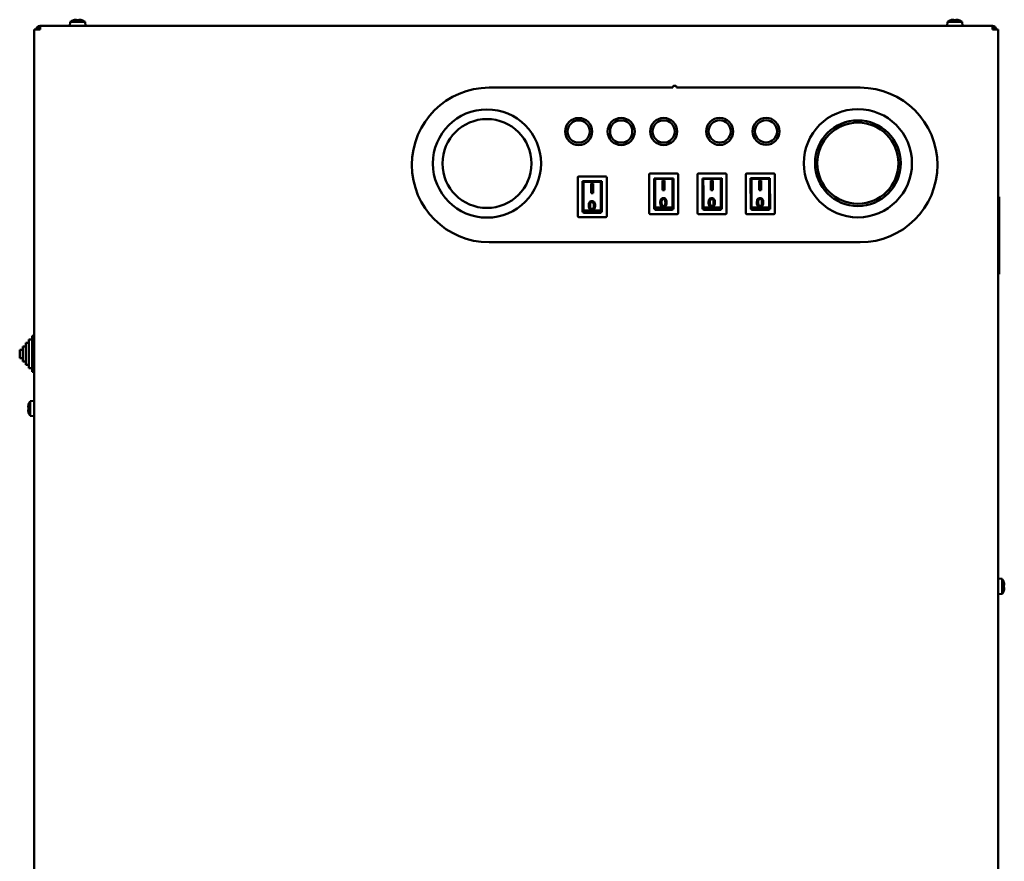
# Model space of a CAD drawing. Header units: millimetres. Extents: x 650 to 2567, y 247 to 2053.
# Tile 3 of 7: x 1332 to 1842, y 1150 to 1585. Entities that reach past the tile are written whole.
import ezdxf

# ---------------------------------------------------------------- set-up
doc = ezdxf.new("R2010")
doc.units = ezdxf.units.MM
doc.header["$LTSCALE"] = 7.692308
doc.layers.add('Видимый контур (ГОСТ)', color=7, linetype='Continuous', lineweight=50)

msp = doc.modelspace()

# ---------------------------------------------------------------- linework, layer by layer
at = {"layer": 'Видимый контур (ГОСТ)'}
for p, q in [((1359.8, 1585.18), (1359.79, 1585.21)), ((1361.2, 1585.18), (1361.2, 1585.42)), ((1362.57, 1585.42), (1362.57, 1585.18)), ((1363.98, 1585.21), (1363.96, 1585.18)), ((1813.8, 1585.18), (1813.79, 1585.21)), ((1815.2, 1585.18), (1815.2, 1585.42)), ((1816.57, 1585.42), (1816.57, 1585.18)), ((1817.98, 1585.21), (1817.96, 1585.18)), ((1339.38, 1580.31), (1341.38, 1580.31)), ((1339.38, 764.31), (1339.38, 1580.31)), ((1342.43, 1580.31), (1341.38, 1580.31)), ((1342.43, 1580.31), (1342.43, 1582.31)), ((1342.43, 1582.31), (1835.33, 1582.31)), ((1358.06, 1584.31), (1357.88, 1582.31)), ((1358.06, 1584.31), (1365.71, 1584.31)), ((1365.71, 1584.31), (1365.88, 1582.31)), ((1812.06, 1584.31), (1811.88, 1582.31)), ((1812.06, 1584.31), (1819.71, 1584.31)), ((1819.71, 1584.31), (1819.88, 1582.31)), ((1835.33, 1582.31), (1835.33, 1580.31)), ((1836.38, 1580.31), (1835.33, 1580.31)), ((1836.38, 1580.31), (1838.38, 1580.31)), ((1838.38, 1580.31), (1838.38, 764.31)), ((1574.88, 1550.31), (1669.88, 1550.31)), ((1671.88, 1550.31), (1766.88, 1550.31)), ((1620.72, 1503.83), (1620.74, 1483.83)), ((1635.22, 1504.34), (1621.22, 1504.33)), ((1635.74, 1483.84), (1635.72, 1503.84)), ((1657.72, 1505.36), (1657.74, 1485.36)), ((1672.22, 1505.87), (1658.22, 1505.86)), ((1672.74, 1485.37), (1672.72, 1505.37)), ((1682.72, 1505.38), (1682.74, 1485.38)), ((1697.22, 1505.89), (1683.22, 1505.88)), ((1685.22, 1503.38), (1695.22, 1503.39)), ((1685.24, 1487.38), (1685.22, 1503.38)), ((1695.22, 1503.39), (1695.24, 1487.39)), ((1697.74, 1485.39), (1697.72, 1505.39)), ((1707.72, 1505.4), (1707.74, 1485.4)), ((1722.22, 1505.92), (1708.22, 1505.9)), ((1710.24, 1487.41), (1710.22, 1503.41)), ((1710.22, 1503.41), (1720.22, 1503.41)), ((1720.22, 1503.41), (1720.24, 1487.41)), ((1722.74, 1485.42), (1722.72, 1505.42)), ((1623.23, 1501.83), (1633.23, 1501.84)), ((1623.24, 1485.83), (1623.23, 1501.83)), ((1623.73, 1501.61), (1632.73, 1501.62)), ((1623.73, 1501.61), (1623.73, 1495.03)), ((1628.66, 1500.7), (1627.65, 1500.7)), ((1627.65, 1500.7), (1627.66, 1495.7)), ((1628.67, 1495.7), (1628.66, 1500.7)), ((1632.73, 1501.62), (1632.73, 1495.04)), ((1633.23, 1501.84), (1633.24, 1485.84)), ((1660.22, 1503.36), (1670.22, 1503.37)), ((1660.24, 1487.36), (1660.22, 1503.36)), ((1660.72, 1503.14), (1669.72, 1503.15)), ((1660.72, 1503.14), (1660.73, 1496.56)), ((1665.66, 1502.23), (1664.65, 1502.23)), ((1664.65, 1502.23), (1664.65, 1497.23)), ((1665.66, 1497.23), (1665.66, 1502.23)), ((1669.72, 1503.15), (1669.73, 1496.57)), ((1670.22, 1503.37), (1670.24, 1487.37)), ((1685.72, 1503.16), (1694.72, 1503.17)), ((1685.72, 1503.16), (1685.73, 1496.58)), ((1690.66, 1502.25), (1689.65, 1502.25)), ((1689.65, 1502.25), (1689.65, 1497.25)), ((1690.66, 1497.25), (1690.66, 1502.25)), ((1694.72, 1503.17), (1694.73, 1496.59)), ((1710.72, 1503.18), (1719.72, 1503.19)), ((1710.72, 1503.18), (1710.73, 1496.61)), ((1715.66, 1502.27), (1714.65, 1502.27)), ((1714.65, 1502.27), (1714.65, 1497.27)), ((1715.66, 1497.27), (1715.66, 1502.27)), ((1719.72, 1503.19), (1719.73, 1496.61)), ((1623.73, 1495.03), (1623.73, 1492.76)), ((1627.66, 1495.7), (1628.67, 1495.7)), ((1632.73, 1492.77), (1632.73, 1495.04)), ((1660.73, 1496.56), (1660.73, 1494.29)), ((1660.73, 1494.29), (1660.74, 1488.33)), ((1664.65, 1497.23), (1665.66, 1497.23)), ((1669.73, 1494.3), (1669.73, 1496.57)), ((1669.73, 1494.3), (1669.74, 1488.34)), ((1685.73, 1496.58), (1685.73, 1494.31)), ((1685.73, 1494.31), (1685.74, 1488.36)), ((1689.65, 1497.25), (1690.66, 1497.25)), ((1694.73, 1494.32), (1694.73, 1496.59)), ((1694.73, 1494.32), (1694.74, 1488.36)), ((1710.73, 1496.61), (1710.73, 1494.34)), ((1710.73, 1494.34), (1710.74, 1488.38)), ((1714.65, 1497.27), (1715.66, 1497.27)), ((1719.73, 1494.34), (1719.73, 1496.61)), ((1719.73, 1494.34), (1719.74, 1488.38)), ((1838.38, 1493.81), (1838.88, 1493.81)), ((1838.88, 1493.81), (1838.88, 1490.81)), ((1623.73, 1492.76), (1623.74, 1486.8)), ((1626.45, 1489.31), (1626.45, 1489.35)), ((1629.7, 1489.31), (1629.7, 1489.36)), ((1632.73, 1492.77), (1632.74, 1486.81)), ((1660.74, 1488.33), (1669.74, 1488.34)), ((1660.74, 1487.11), (1660.74, 1488.33)), ((1663.44, 1490.84), (1663.44, 1490.89)), ((1666.7, 1490.84), (1666.7, 1490.89)), ((1669.74, 1487.12), (1669.74, 1488.34)), ((1685.74, 1488.36), (1694.74, 1488.36)), ((1685.74, 1487.13), (1685.74, 1488.36)), ((1688.44, 1490.86), (1688.44, 1490.91)), ((1691.7, 1490.86), (1691.7, 1490.91)), ((1694.74, 1487.14), (1694.74, 1488.36)), ((1710.74, 1488.38), (1719.74, 1488.38)), ((1710.74, 1487.15), (1710.74, 1488.38)), ((1713.44, 1490.88), (1713.44, 1490.93)), ((1716.7, 1490.89), (1716.7, 1490.93)), ((1719.74, 1487.16), (1719.74, 1488.38)), ((1838.88, 1456.81), (1838.88, 1490.81)), ((1621.24, 1483.33), (1635.24, 1483.34)), ((1623.74, 1485.83), (1623.24, 1485.83)), ((1623.74, 1486.8), (1632.74, 1486.81)), ((1623.74, 1485.58), (1623.74, 1486.8)), ((1632.74, 1485.58), (1623.74, 1485.58)), ((1632.74, 1485.58), (1632.74, 1486.81)), ((1633.24, 1485.84), (1632.74, 1485.84)), ((1658.24, 1484.86), (1672.24, 1484.87)), ((1660.74, 1487.36), (1660.24, 1487.36)), ((1669.74, 1487.12), (1660.74, 1487.11)), ((1670.24, 1487.37), (1669.74, 1487.37)), ((1683.24, 1484.88), (1697.24, 1484.89)), ((1685.74, 1487.38), (1685.24, 1487.38)), ((1694.74, 1487.14), (1685.74, 1487.13)), ((1695.24, 1487.39), (1694.74, 1487.39)), ((1708.24, 1484.9), (1722.24, 1484.92)), ((1710.74, 1487.41), (1710.24, 1487.41)), ((1719.74, 1487.16), (1710.74, 1487.15)), ((1720.24, 1487.41), (1719.74, 1487.41)), ((1766.88, 1470.31), (1574.88, 1470.31)), ((1838.38, 1453.81), (1838.88, 1453.81)), ((1838.88, 1456.81), (1838.88, 1453.81)), ((1338.28, 1421.84), (1338.28, 1403.26)), ((1339.38, 1421.84), (1338.28, 1421.84)), ((1335.08, 1418.27), (1335.08, 1406.83)), ((1336.68, 1418.27), (1335.08, 1418.27)), ((1336.68, 1419.94), (1336.68, 1405.16)), ((1338.28, 1419.94), (1336.68, 1419.94)), ((1331.88, 1414.71), (1331.88, 1410.39)), ((1333.48, 1414.71), (1331.88, 1414.71)), ((1333.48, 1416.47), (1333.48, 1408.63)), ((1335.08, 1416.47), (1333.48, 1416.47)), ((1333.48, 1410.39), (1331.88, 1410.39)), ((1335.08, 1408.63), (1333.48, 1408.63)), ((1336.68, 1406.83), (1335.08, 1406.83)), ((1338.28, 1405.16), (1336.68, 1405.16)), ((1339.38, 1403.26), (1338.28, 1403.26)), ((1336.48, 1386.41), (1336.52, 1386.39)), ((1337.38, 1388.14), (1339.38, 1388.31)), ((1337.38, 1380.49), (1337.38, 1388.14)), ((1336.28, 1385), (1336.52, 1385)), ((1336.52, 1383.62), (1336.28, 1383.62)), ((1336.52, 1382.23), (1336.48, 1382.21)), ((1337.38, 1380.49), (1339.38, 1380.31)), ((1840.38, 1296.14), (1838.38, 1296.31)), ((1840.38, 1296.14), (1840.38, 1288.49)), ((1841.25, 1294.39), (1841.29, 1294.41)), ((1841.25, 1293), (1841.49, 1293)), ((1841.49, 1291.62), (1841.25, 1291.62)), ((1841.29, 1290.21), (1841.25, 1290.23)), ((1840.38, 1288.49), (1838.38, 1288.31))]:
    msp.add_line(p, q, dxfattribs=at)
for centre, radius in [((1765.72, 1511.2), 28), ((1573.72, 1511.04), 28), ((1573.72, 1511.04), 23), ((1621.2, 1527.58), 7), ((1643.2, 1527.6), 7), ((1665.2, 1527.62), 7), ((1694.2, 1527.64), 7), ((1718.2, 1527.66), 7), ((1621.2, 1527.58), 5.75), ((1643.2, 1527.6), 5.75), ((1665.2, 1527.62), 5.75), ((1694.2, 1527.64), 5.75), ((1718.2, 1527.66), 5.75), ((1765.72, 1511.2), 22.16), ((1765.72, 1511.2), 21), ((1765.72, 1511.2), 21)]:
    msp.add_circle(centre, radius, dxfattribs=at)
for centre, radius, start, end in [((1361.88, 1579.08), 6.48, 108.9032, 126.1943), ((1361.88, 1579.08), 6.44, 100.3893, 108.8392), ((1361.88, 1579.08), 6.44, 71.1608, 79.6107), ((1361.88, 1579.08), 6.48, 53.8057, 71.0968), ((1815.88, 1579.08), 6.48, 108.9032, 126.1943), ((1815.88, 1579.08), 6.44, 100.3893, 108.8392), ((1815.88, 1579.08), 6.44, 71.1608, 79.6107), ((1815.88, 1579.08), 6.48, 53.8057, 71.0968), ((1342.43, 1580.31), 2, 90, 180), ((1342.43, 1580.31), 1, 90, 180), ((1835.33, 1580.31), 2, 0, 90), ((1835.33, 1580.31), 1, 0, 90), ((1574.88, 1510.31), 40, 90, 270), ((1670.88, 1550.31), 1, 0, 180), ((1766.88, 1510.31), 40, 270, 90), ((1621.22, 1503.83), 0.5, 90.0491, 180.0491), ((1635.22, 1503.84), 0.5, 0.0491, 90.0491), ((1658.22, 1505.36), 0.5, 90.0491, 180.0491), ((1672.22, 1505.37), 0.5, 0.0491, 90.0491), ((1683.22, 1505.38), 0.5, 90.0491, 180.0491), ((1697.22, 1505.39), 0.5, 0.0491, 90.0491), ((1708.22, 1505.4), 0.5, 90.0491, 180.0491), ((1722.22, 1505.42), 0.5, 0.0491, 90.0491), ((1621.24, 1483.83), 0.5, 180.0491, 270.0491), ((1635.24, 1483.84), 0.5, 270.0491, 0.0491), ((1658.24, 1485.36), 0.5, 180.0491, 270.0491), ((1672.24, 1485.37), 0.5, 270.0491, 0.0491), ((1683.24, 1485.38), 0.5, 180.0491, 270.0491), ((1697.24, 1485.39), 0.5, 270.0491, 0.0491), ((1708.24, 1485.4), 0.5, 180.0491, 270.0491), ((1722.24, 1485.42), 0.5, 270.0491, 0.0491), ((1342.61, 1384.31), 6.44, 161.1608, 169.6107), ((1342.61, 1384.31), 6.48, 143.8057, 161.0968), ((1342.61, 1384.31), 6.44, 190.3893, 198.8392), ((1342.61, 1384.31), 6.48, 198.9032, 216.1943), ((1835.16, 1292.31), 6.48, 18.9032, 36.1943), ((1835.16, 1292.31), 6.48, 323.8057, 341.0968), ((1835.16, 1292.31), 6.44, 10.3893, 18.8392), ((1835.16, 1292.31), 6.44, 341.1608, 349.6107)]:
    msp.add_arc(centre, radius, start, end, dxfattribs=at)
for centre, major_axis, ratio, start_param, end_param in [((1360.96, 1579.08), (0, 6.34), 0.707107, 6.230463, 6.335907), ((1361.88, 1579.7), (6.36, 0), 0.866186, 1.462241, 1.679352), ((1362.81, 1579.08), (0, 6.34), 0.707107, 6.230463, 6.335907), ((1814.96, 1579.08), (0, 6.34), 0.707107, 6.230463, 6.335907), ((1815.88, 1579.7), (6.36, 0), 0.866186, 1.462241, 1.679352), ((1816.81, 1579.08), (0, 6.34), 0.707107, 6.230463, 6.335907), ((1342.61, 1385.24), (-6.34, 0), 0.707107, 6.230463, 6.335907), ((1342.61, 1383.39), (-6.34, 0), 0.707107, 6.230463, 6.335907), ((1341.99, 1384.31), (0, 6.36), 0.866186, 1.462241, 1.679352), ((1835.78, 1292.31), (0, -6.36), 0.866186, 1.462241, 1.679352), ((1835.16, 1293.24), (6.34, 0), 0.707107, 6.230463, 6.335907), ((1835.16, 1291.39), (6.34, 0), 0.707107, 6.230463, 6.335907)]:
    msp.add_ellipse(centre, major_axis=major_axis, ratio=ratio, start_param=start_param, end_param=end_param, dxfattribs=at)
for points, degree in [([(1361.2, 1585.42), (1361.28, 1585.35), (1361.37, 1585.27), (1361.45, 1585.2)], 3), ([(1362.57, 1585.42), (1362.49, 1585.35), (1362.4, 1585.27), (1362.32, 1585.2)], 3), ([(1815.2, 1585.42), (1815.28, 1585.35), (1815.37, 1585.27), (1815.45, 1585.2)], 3), ([(1816.57, 1585.42), (1816.49, 1585.35), (1816.4, 1585.27), (1816.32, 1585.2)], 3), ([(1626.94, 1487.5), (1626.45, 1488.06), (1626.45, 1489.31)], 2), ([(1627.39, 1490.81), (1627.08, 1490.41), (1627.08, 1489.33)], 2), ([(1628.07, 1491.13), (1627.64, 1491.13), (1627.39, 1490.81)], 2), ([(1629.7, 1489.31), (1629.7, 1488.53), (1629.34, 1487.56), (1628.62, 1487.04), (1628.08, 1487.04)], 2), ([(1663.94, 1489.03), (1663.45, 1489.59), (1663.44, 1490.84)], 2), ([(1665.08, 1488.57), (1664.35, 1488.57), (1663.94, 1489.03)], 2), ([(1664.39, 1492.34), (1664.08, 1491.94), (1664.08, 1490.86)], 2), ([(1665.07, 1492.66), (1664.64, 1492.66), (1664.39, 1492.34)], 2), ([(1666.7, 1490.84), (1666.7, 1490.06), (1666.34, 1489.09), (1665.62, 1488.57), (1665.08, 1488.57)], 2), ([(1688.94, 1489.05), (1688.45, 1489.61), (1688.44, 1490.86)], 2), ([(1690.08, 1488.59), (1689.35, 1488.59), (1688.94, 1489.05)], 2), ([(1689.39, 1492.37), (1689.08, 1491.96), (1689.08, 1490.88)], 2), ([(1690.07, 1492.69), (1689.64, 1492.69), (1689.39, 1492.37)], 2), ([(1691.7, 1490.86), (1691.7, 1490.08), (1691.34, 1489.12), (1690.62, 1488.59), (1690.08, 1488.59)], 2), ([(1713.94, 1489.07), (1713.45, 1489.63), (1713.44, 1490.88)], 2), ([(1715.08, 1488.61), (1714.35, 1488.61), (1713.94, 1489.07)], 2), ([(1714.39, 1492.39), (1714.08, 1491.98), (1714.08, 1490.91)], 2), ([(1715.07, 1492.71), (1714.64, 1492.71), (1714.39, 1492.39)], 2), ([(1716.7, 1490.89), (1716.7, 1490.1), (1716.34, 1489.14), (1715.62, 1488.61), (1715.08, 1488.61)], 2), ([(1628.08, 1487.04), (1627.35, 1487.04), (1626.94, 1487.5)], 2), ([(1336.28, 1385), (1336.35, 1384.91), (1336.42, 1384.83), (1336.5, 1384.74)], 3), ([(1336.28, 1383.62), (1336.35, 1383.71), (1336.42, 1383.79), (1336.5, 1383.88)], 3), ([(1841.49, 1293), (1841.42, 1292.91), (1841.35, 1292.83), (1841.27, 1292.74)], 3), ([(1841.49, 1291.62), (1841.42, 1291.71), (1841.35, 1291.79), (1841.27, 1291.88)], 3)]:
    msp.add_open_spline(points, degree=degree, dxfattribs=at)
for points, degree, knots in [([(1715.07, 1493.2), (1714.95, 1493.2), (1714.83, 1493.19), (1714.6, 1493.15), (1714.5, 1493.12), (1714.31, 1493.04), (1714.15, 1492.96), (1713.83, 1492.63), (1713.72, 1492.44), (1713.56, 1492.03), (1713.44, 1491.65), (1713.44, 1490.93)], 3, [-1.344731, -1.344731, -1.344731, -1.344731, -1.028862, -1.028862, -0.738374, -0.738374, -0.489773, -0.489773, -0.243175, -0.243175, 0, 0, 0, 0]), ([(1716.7, 1490.93), (1716.7, 1491.23), (1716.69, 1491.57), (1716.57, 1492.11), (1716.48, 1492.32), (1716.27, 1492.68), (1716.16, 1492.8), (1715.96, 1492.97), (1715.82, 1493.05), (1715.47, 1493.18), (1715.28, 1493.2), (1715.07, 1493.2)], 3, [-0.1984859, -0.1984859, -0.1984859, -0.1984859, -0.1685536, -0.1685536, -0.1435534, -0.1435534, -0.1109004, -0.1109004, -0.0606057, -0.0606057, 0, 0, 0, 0]), ([(1628.07, 1491.63), (1627.95, 1491.63), (1627.83, 1491.62), (1627.61, 1491.58), (1627.5, 1491.55), (1627.31, 1491.46), (1627.16, 1491.38), (1626.83, 1491.06), (1626.72, 1490.86), (1626.56, 1490.45), (1626.44, 1490.08), (1626.45, 1489.35)], 3, [-1.344731, -1.344731, -1.344731, -1.344731, -1.028862, -1.028862, -0.738374, -0.738374, -0.489773, -0.489773, -0.243175, -0.243175, 0, 0, 0, 0]), ([(1626.45, 1489.35), (1626.45, 1488.89), (1626.5, 1488.42), (1626.72, 1487.86), (1626.81, 1487.69), (1626.94, 1487.54)], 3, [-0.201331, -0.201331, -0.201331, -0.201331, -0.0624654, -0.0624654, 0, 0, 0, 0]), ([(1627.08, 1489.35), (1627.08, 1489.8), (1627.12, 1490.22), (1627.27, 1490.65), (1627.32, 1490.76), (1627.39, 1490.86)], 3, [-0.1510633, -0.1510633, -0.1510633, -0.1510633, -0.0388798, -0.0388798, 0, 0, 0, 0]), ([(1628.08, 1487.53), (1628.01, 1487.53), (1627.94, 1487.54), (1627.81, 1487.57), (1627.75, 1487.59), (1627.57, 1487.68), (1627.48, 1487.76), (1627.34, 1487.92), (1627.26, 1488.03), (1627.1, 1488.56), (1627.08, 1488.97), (1627.08, 1489.35)], 3, [-0.4563901, -0.4563901, -0.4563901, -0.4563901, -0.3948889, -0.3948889, -0.3343544, -0.3343544, -0.2186446, -0.2186446, -0.1293062, -0.1293062, 0, 0, 0, 0]), ([(1627.39, 1490.86), (1627.44, 1490.92), (1627.49, 1490.97), (1627.62, 1491.06), (1627.68, 1491.1), (1627.85, 1491.16), (1627.96, 1491.18), (1628.07, 1491.18)], 3, [-0.08021677, -0.08021677, -0.08021677, -0.08021677, -0.0556917, -0.0556917, -0.03273356, -0.03273356, 0, 0, 0, 0]), ([(1629.7, 1489.36), (1629.7, 1489.65), (1629.69, 1490), (1629.57, 1490.53), (1629.48, 1490.74), (1629.27, 1491.11), (1629.16, 1491.22), (1628.96, 1491.4), (1628.82, 1491.48), (1628.48, 1491.6), (1628.28, 1491.63), (1628.07, 1491.63)], 3, [-0.1984859, -0.1984859, -0.1984859, -0.1984859, -0.1685536, -0.1685536, -0.1435534, -0.1435534, -0.1109004, -0.1109004, -0.0606057, -0.0606057, 0, 0, 0, 0]), ([(1628.07, 1491.18), (1628.14, 1491.18), (1628.21, 1491.17), (1628.34, 1491.14), (1628.4, 1491.12), (1628.58, 1491.03), (1628.67, 1490.95), (1628.81, 1490.79), (1628.89, 1490.68), (1629.04, 1490.15), (1629.07, 1489.74), (1629.07, 1489.36)], 3, [-0.4592471, -0.4592471, -0.4592471, -0.4592471, -0.3965417, -0.3965417, -0.3349559, -0.3349559, -0.2186597, -0.2186597, -0.1293062, -0.1293062, 0, 0, 0, 0]), ([(1629.07, 1489.33), (1629.07, 1490.41), (1628.49, 1491.13), (1628.07, 1491.13)], 2, [0.01037, 0.01037, 0.01037, 1, 2, 2, 2]), ([(1629.07, 1489.36), (1629.07, 1489.08), (1629.06, 1488.78), (1628.98, 1488.34), (1628.94, 1488.17), (1628.79, 1487.88), (1628.71, 1487.8), (1628.55, 1487.67), (1628.47, 1487.62), (1628.28, 1487.55), (1628.18, 1487.53), (1628.08, 1487.53)], 3, [-0.168907, -0.168907, -0.168907, -0.168907, -0.1226645, -0.1226645, -0.0933095, -0.0933095, -0.0616578, -0.0616578, -0.0309919, -0.0309919, 0, 0, 0, 0]), ([(1628.08, 1487.08), (1628.2, 1487.08), (1628.32, 1487.09), (1628.54, 1487.14), (1628.65, 1487.17), (1628.83, 1487.25), (1628.99, 1487.33), (1629.32, 1487.66), (1629.43, 1487.85), (1629.59, 1488.27), (1629.7, 1488.65), (1629.7, 1489.36)], 3, [-1.305032, -1.305032, -1.305032, -1.305032, -0.998455, -0.998455, -0.715288, -0.715288, -0.47443, -0.47443, -0.239111, -0.239111, 0, 0, 0, 0]), ([(1665.07, 1493.16), (1664.95, 1493.16), (1664.83, 1493.15), (1664.6, 1493.11), (1664.5, 1493.08), (1664.31, 1493), (1664.15, 1492.92), (1663.83, 1492.59), (1663.72, 1492.39), (1663.56, 1491.99), (1663.44, 1491.61), (1663.44, 1490.89)], 3, [-1.344731, -1.344731, -1.344731, -1.344731, -1.028862, -1.028862, -0.738374, -0.738374, -0.489773, -0.489773, -0.243175, -0.243175, 0, 0, 0, 0]), ([(1663.44, 1490.89), (1663.44, 1490.42), (1663.5, 1489.95), (1663.72, 1489.39), (1663.81, 1489.22), (1663.94, 1489.07)], 3, [-0.201331, -0.201331, -0.201331, -0.201331, -0.0624654, -0.0624654, 0, 0, 0, 0]), ([(1663.94, 1489.07), (1664.01, 1488.99), (1664.09, 1488.92), (1664.27, 1488.8), (1664.37, 1488.75), (1664.66, 1488.64), (1664.87, 1488.62), (1665.08, 1488.62)], 3, [-0.1299838, -0.1299838, -0.1299838, -0.1299838, -0.0957882, -0.0957882, -0.0624303, -0.0624303, 0, 0, 0, 0]), ([(1664.08, 1490.89), (1664.08, 1491.33), (1664.12, 1491.75), (1664.27, 1492.18), (1664.32, 1492.3), (1664.39, 1492.39)], 3, [-0.1510633, -0.1510633, -0.1510633, -0.1510633, -0.0388798, -0.0388798, 0, 0, 0, 0]), ([(1665.08, 1489.06), (1665.01, 1489.06), (1664.94, 1489.07), (1664.81, 1489.1), (1664.74, 1489.12), (1664.57, 1489.21), (1664.48, 1489.29), (1664.34, 1489.46), (1664.26, 1489.56), (1664.1, 1490.09), (1664.08, 1490.5), (1664.08, 1490.89)], 3, [-0.4563901, -0.4563901, -0.4563901, -0.4563901, -0.3948889, -0.3948889, -0.3343544, -0.3343544, -0.2186446, -0.2186446, -0.1293062, -0.1293062, 0, 0, 0, 0]), ([(1664.39, 1492.39), (1664.44, 1492.45), (1664.49, 1492.5), (1664.61, 1492.6), (1664.68, 1492.63), (1664.85, 1492.69), (1664.96, 1492.71), (1665.07, 1492.71)], 3, [-0.08021677, -0.08021677, -0.08021677, -0.08021677, -0.0556917, -0.0556917, -0.03273356, -0.03273356, 0, 0, 0, 0]), ([(1666.7, 1490.89), (1666.7, 1491.18), (1666.69, 1491.53), (1666.57, 1492.06), (1666.48, 1492.27), (1666.27, 1492.64), (1666.16, 1492.76), (1665.96, 1492.93), (1665.82, 1493.01), (1665.47, 1493.13), (1665.28, 1493.16), (1665.07, 1493.16)], 3, [-0.1984859, -0.1984859, -0.1984859, -0.1984859, -0.1685536, -0.1685536, -0.1435534, -0.1435534, -0.1109004, -0.1109004, -0.0606057, -0.0606057, 0, 0, 0, 0]), ([(1665.07, 1492.71), (1665.14, 1492.71), (1665.21, 1492.7), (1665.34, 1492.67), (1665.4, 1492.65), (1665.57, 1492.56), (1665.67, 1492.48), (1665.81, 1492.32), (1665.89, 1492.21), (1666.04, 1491.68), (1666.07, 1491.27), (1666.07, 1490.89)], 3, [-0.4592471, -0.4592471, -0.4592471, -0.4592471, -0.3965417, -0.3965417, -0.3349559, -0.3349559, -0.2186597, -0.2186597, -0.1293062, -0.1293062, 0, 0, 0, 0]), ([(1666.07, 1490.86), (1666.07, 1491.95), (1665.49, 1492.67), (1665.07, 1492.66)], 2, [0.01037, 0.01037, 0.01037, 1, 2, 2, 2]), ([(1666.07, 1490.89), (1666.07, 1490.62), (1666.06, 1490.31), (1665.98, 1489.87), (1665.94, 1489.7), (1665.79, 1489.41), (1665.7, 1489.33), (1665.55, 1489.2), (1665.47, 1489.15), (1665.28, 1489.08), (1665.18, 1489.06), (1665.08, 1489.06)], 3, [-0.168907, -0.168907, -0.168907, -0.168907, -0.1226645, -0.1226645, -0.0933095, -0.0933095, -0.0616578, -0.0616578, -0.0309919, -0.0309919, 0, 0, 0, 0]), ([(1665.08, 1488.62), (1665.2, 1488.62), (1665.32, 1488.62), (1665.54, 1488.67), (1665.65, 1488.7), (1665.83, 1488.78), (1665.99, 1488.86), (1666.32, 1489.19), (1666.43, 1489.39), (1666.59, 1489.8), (1666.7, 1490.18), (1666.7, 1490.89)], 3, [-1.305032, -1.305032, -1.305032, -1.305032, -0.998455, -0.998455, -0.715288, -0.715288, -0.47443, -0.47443, -0.239111, -0.239111, 0, 0, 0, 0]), ([(1690.07, 1493.18), (1689.95, 1493.18), (1689.83, 1493.17), (1689.6, 1493.13), (1689.5, 1493.1), (1689.31, 1493.02), (1689.15, 1492.94), (1688.83, 1492.61), (1688.72, 1492.41), (1688.56, 1492.01), (1688.44, 1491.63), (1688.44, 1490.91)], 3, [-1.344731, -1.344731, -1.344731, -1.344731, -1.028862, -1.028862, -0.738374, -0.738374, -0.489773, -0.489773, -0.243175, -0.243175, 0, 0, 0, 0]), ([(1688.44, 1490.91), (1688.44, 1490.44), (1688.5, 1489.97), (1688.72, 1489.41), (1688.81, 1489.24), (1688.94, 1489.09)], 3, [-0.201331, -0.201331, -0.201331, -0.201331, -0.0624654, -0.0624654, 0, 0, 0, 0]), ([(1688.94, 1489.09), (1689.01, 1489.01), (1689.09, 1488.94), (1689.27, 1488.82), (1689.37, 1488.77), (1689.66, 1488.66), (1689.87, 1488.64), (1690.08, 1488.64)], 3, [-0.1299838, -0.1299838, -0.1299838, -0.1299838, -0.0957882, -0.0957882, -0.0624303, -0.0624303, 0, 0, 0, 0]), ([(1689.08, 1490.91), (1689.08, 1491.35), (1689.12, 1491.78), (1689.27, 1492.2), (1689.32, 1492.32), (1689.39, 1492.41)], 3, [-0.1510633, -0.1510633, -0.1510633, -0.1510633, -0.0388798, -0.0388798, 0, 0, 0, 0]), ([(1690.08, 1489.08), (1690.01, 1489.08), (1689.94, 1489.09), (1689.81, 1489.12), (1689.74, 1489.15), (1689.57, 1489.23), (1689.48, 1489.31), (1689.34, 1489.48), (1689.26, 1489.58), (1689.1, 1490.11), (1689.08, 1490.52), (1689.08, 1490.91)], 3, [-0.4563901, -0.4563901, -0.4563901, -0.4563901, -0.3948889, -0.3948889, -0.3343544, -0.3343544, -0.2186446, -0.2186446, -0.1293062, -0.1293062, 0, 0, 0, 0]), ([(1689.39, 1492.41), (1689.44, 1492.47), (1689.49, 1492.53), (1689.61, 1492.62), (1689.68, 1492.65), (1689.85, 1492.72), (1689.96, 1492.73), (1690.07, 1492.73)], 3, [-0.08021677, -0.08021677, -0.08021677, -0.08021677, -0.0556917, -0.0556917, -0.03273356, -0.03273356, 0, 0, 0, 0]), ([(1691.7, 1490.91), (1691.7, 1491.21), (1691.69, 1491.55), (1691.57, 1492.08), (1691.48, 1492.3), (1691.27, 1492.66), (1691.16, 1492.78), (1690.96, 1492.95), (1690.82, 1493.03), (1690.47, 1493.16), (1690.28, 1493.18), (1690.07, 1493.18)], 3, [-0.1984859, -0.1984859, -0.1984859, -0.1984859, -0.1685536, -0.1685536, -0.1435534, -0.1435534, -0.1109004, -0.1109004, -0.0606057, -0.0606057, 0, 0, 0, 0]), ([(1690.07, 1492.73), (1690.14, 1492.73), (1690.21, 1492.72), (1690.34, 1492.69), (1690.4, 1492.67), (1690.57, 1492.58), (1690.67, 1492.5), (1690.81, 1492.34), (1690.89, 1492.23), (1691.04, 1491.7), (1691.07, 1491.29), (1691.07, 1490.91)], 3, [-0.4592471, -0.4592471, -0.4592471, -0.4592471, -0.3965417, -0.3965417, -0.3349559, -0.3349559, -0.2186597, -0.2186597, -0.1293062, -0.1293062, 0, 0, 0, 0]), ([(1691.07, 1490.89), (1691.07, 1491.97), (1690.49, 1492.69), (1690.07, 1492.69)], 2, [0.01037, 0.01037, 0.01037, 1, 2, 2, 2]), ([(1691.07, 1490.91), (1691.07, 1490.64), (1691.06, 1490.34), (1690.98, 1489.9), (1690.94, 1489.72), (1690.79, 1489.44), (1690.7, 1489.35), (1690.55, 1489.22), (1690.47, 1489.17), (1690.28, 1489.1), (1690.18, 1489.08), (1690.08, 1489.08)], 3, [-0.168907, -0.168907, -0.168907, -0.168907, -0.1226645, -0.1226645, -0.0933095, -0.0933095, -0.0616578, -0.0616578, -0.0309919, -0.0309919, 0, 0, 0, 0]), ([(1690.08, 1488.64), (1690.2, 1488.64), (1690.32, 1488.65), (1690.54, 1488.69), (1690.65, 1488.72), (1690.83, 1488.8), (1690.99, 1488.88), (1691.32, 1489.21), (1691.43, 1489.41), (1691.59, 1489.82), (1691.7, 1490.2), (1691.7, 1490.91)], 3, [-1.305032, -1.305032, -1.305032, -1.305032, -0.998455, -0.998455, -0.715288, -0.715288, -0.47443, -0.47443, -0.239111, -0.239111, 0, 0, 0, 0]), ([(1713.44, 1490.93), (1713.44, 1490.46), (1713.5, 1489.99), (1713.72, 1489.43), (1713.81, 1489.26), (1713.94, 1489.12)], 3, [-0.201331, -0.201331, -0.201331, -0.201331, -0.0624654, -0.0624654, 0, 0, 0, 0]), ([(1713.94, 1489.12), (1714.01, 1489.04), (1714.09, 1488.96), (1714.27, 1488.84), (1714.37, 1488.79), (1714.66, 1488.69), (1714.87, 1488.66), (1715.08, 1488.66)], 3, [-0.1299838, -0.1299838, -0.1299838, -0.1299838, -0.0957882, -0.0957882, -0.0624303, -0.0624303, 0, 0, 0, 0]), ([(1714.08, 1490.93), (1714.08, 1491.38), (1714.12, 1491.8), (1714.27, 1492.23), (1714.32, 1492.34), (1714.39, 1492.43)], 3, [-0.1510633, -0.1510633, -0.1510633, -0.1510633, -0.0388798, -0.0388798, 0, 0, 0, 0]), ([(1715.08, 1489.11), (1715.01, 1489.11), (1714.94, 1489.11), (1714.81, 1489.14), (1714.74, 1489.17), (1714.57, 1489.26), (1714.48, 1489.34), (1714.34, 1489.5), (1714.26, 1489.6), (1714.1, 1490.13), (1714.08, 1490.54), (1714.08, 1490.93)], 3, [-0.4563901, -0.4563901, -0.4563901, -0.4563901, -0.3948889, -0.3948889, -0.3343544, -0.3343544, -0.2186446, -0.2186446, -0.1293062, -0.1293062, 0, 0, 0, 0]), ([(1714.39, 1492.43), (1714.44, 1492.49), (1714.49, 1492.55), (1714.61, 1492.64), (1714.68, 1492.67), (1714.85, 1492.74), (1714.96, 1492.75), (1715.07, 1492.75)], 3, [-0.08021677, -0.08021677, -0.08021677, -0.08021677, -0.0556917, -0.0556917, -0.03273356, -0.03273356, 0, 0, 0, 0]), ([(1715.07, 1492.75), (1715.14, 1492.75), (1715.21, 1492.75), (1715.34, 1492.71), (1715.4, 1492.69), (1715.57, 1492.6), (1715.67, 1492.52), (1715.81, 1492.36), (1715.89, 1492.26), (1716.04, 1491.72), (1716.07, 1491.31), (1716.07, 1490.93)], 3, [-0.4592471, -0.4592471, -0.4592471, -0.4592471, -0.3965417, -0.3965417, -0.3349559, -0.3349559, -0.2186597, -0.2186597, -0.1293062, -0.1293062, 0, 0, 0, 0]), ([(1716.07, 1490.91), (1716.07, 1491.99), (1715.49, 1492.71), (1715.07, 1492.71)], 2, [0.01037, 0.01037, 0.01037, 1, 2, 2, 2]), ([(1716.07, 1490.93), (1716.07, 1490.66), (1716.06, 1490.36), (1715.98, 1489.92), (1715.94, 1489.75), (1715.79, 1489.46), (1715.7, 1489.37), (1715.55, 1489.25), (1715.47, 1489.19), (1715.28, 1489.12), (1715.18, 1489.11), (1715.08, 1489.11)], 3, [-0.168907, -0.168907, -0.168907, -0.168907, -0.1226645, -0.1226645, -0.0933095, -0.0933095, -0.0616578, -0.0616578, -0.0309919, -0.0309919, 0, 0, 0, 0]), ([(1715.08, 1488.66), (1715.2, 1488.66), (1715.32, 1488.67), (1715.54, 1488.71), (1715.65, 1488.74), (1715.83, 1488.82), (1715.99, 1488.9), (1716.32, 1489.23), (1716.43, 1489.43), (1716.59, 1489.84), (1716.7, 1490.22), (1716.7, 1490.93)], 3, [-1.305032, -1.305032, -1.305032, -1.305032, -0.998455, -0.998455, -0.715288, -0.715288, -0.47443, -0.47443, -0.239111, -0.239111, 0, 0, 0, 0]), ([(1626.94, 1487.54), (1627.01, 1487.46), (1627.09, 1487.39), (1627.27, 1487.27), (1627.37, 1487.22), (1627.66, 1487.11), (1627.87, 1487.08), (1628.08, 1487.08)], 3, [-0.1299838, -0.1299838, -0.1299838, -0.1299838, -0.0957882, -0.0957882, -0.0624303, -0.0624303, 0, 0, 0, 0])]:
    msp.add_open_spline(points, degree=degree, knots=knots, dxfattribs=at)

doc.saveas('drawing.dxf')
